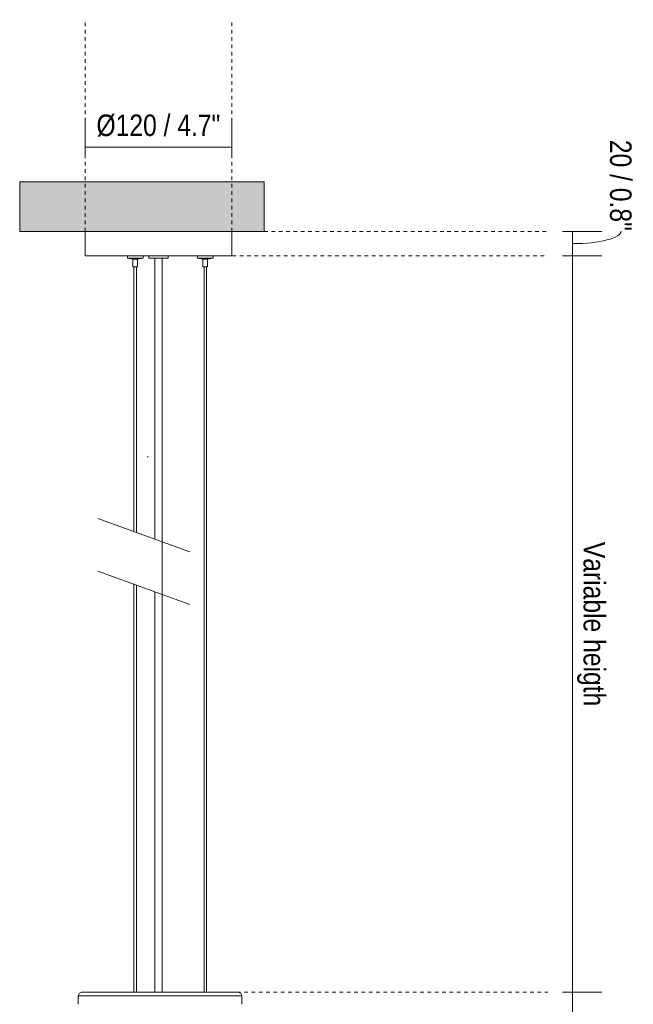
# Model space of a CAD drawing. Header units: millimetres. Extents: x 6453 to 7832, y 730 to 6668.
# Tile 13 of 18: x 6495 to 6997, y 1368 to 2173. Entities that reach past the tile are written whole.
import ezdxf

# ---------------------------------------------------------------- set-up
doc = ezdxf.new("R2010")
doc.units = ezdxf.units.MM
doc.linetypes.add('Dash', pattern=[6, 3, -3])
for name, color, linetype, lineweight in [('Cotas', 7, 'Continuous', 9), ('Cotas-8', 7, 'Continuous', 9), ('Lighthing Fixture Detail Wide Black', 7, 'Continuous', 20), ('Luminarias', 7, 'Continuous', 20), ('Techos', 7, 'Continuous', 9)]:
    doc.layers.add(name, color=color, linetype=linetype, lineweight=lineweight)
doc.layers.add('Lighthing Fixture Dim Grey Dash', color=7, linetype='Dash', lineweight=9, true_color=0xd2d2d2)
doc.styles.add('Arial Narrow', font='ARIALN.TTF', dxfattribs={"height": 17.6})
doc.dimstyles.new('FARO_-_2_2mm_Arial_Narrow_mm_Inch_Right', dxfattribs={"dimscale": 304.8, "dimtxt": 18.012385, "dimasz": 0, "dimexe": 0.07874, "dimexo": 0.0625, "dimgap": 0.013123, "dimtad": 1, "dimdec": 0, "dimzin": 0, "dimdsep": 46, "dimtxsty": 'Arial Narrow', "dimblk1": 'NONE', "dimblk2": 'NONE', "dimsah": 1, "dimcen": 0.09, "dimadec": 0, "dimazin": 0, "dimtfac": 1, "dimtdec": 4, "dimtix": 1, "dimtmove": 0, "dimatfit": 3, "dimfxl": 0.026247, "dimfxlon": 1, "dimtvp": 1, "dimtolj": 1, "dimtzin": 0, "dimarcsym": 2})
doc.dimstyles.new('FARO_-_2_2mm_Arial_Narrow_mm_Inch_Right_1', dxfattribs={"dimscale": 304.8, "dimtxt": 18.012385, "dimasz": 0, "dimexe": 0.07874, "dimexo": 0.0625, "dimgap": 0.013123, "dimtad": 1, "dimdec": 0, "dimzin": 0, "dimdsep": 46, "dimtxsty": 'Arial Narrow', "dimblk1": 'NONE', "dimblk2": 'NONE', "dimsah": 1, "dimcen": 0.09, "dimadec": 0, "dimazin": 0, "dimtfac": 1, "dimtdec": 4, "dimtix": 1, "dimtmove": 1, "dimatfit": 3, "dimfxl": 0.026247, "dimfxlon": 1, "dimtvp": 1, "dimtolj": 1, "dimtzin": 0, "dimarcsym": 2})

# ---------------------------------------------------------------- blocks, each defined once
blk = doc.blocks.new('28300 - ISABELLE_310_dwg-556146-Alzado_PDF')
at = {"color": 9, "lineweight": 9, "true_color": 0xc0c0c0}
for p, q in [((6609.6, 1377.82), (6545.6, 1377.82)), ((6609.6, 1377.82), (6673.6, 1377.82)), ((6647.51, 1377.82), (6648.6, 1377.82)), ((6542.6, 1374.82), (6542.6, 1367.82)), ((6609.6, 1374.82), (6542.6, 1374.82)), ((6676.6, 1374.82), (6609.6, 1374.82)), ((6676.6, 1367.82), (6676.6, 1374.82))]:
    blk.add_line(p, q, dxfattribs=at)
at = {"color": 9, "lineweight": 9, "true_color": 0xc0c0c0, "flags": 128}
for points in [[(6542.6, 1374.82), (6543.49, 1376.96), (6545.6, 1377.82)], [(6609.6, 1377.82), (6598.64, 1377.82), (6588.02, 1377.82), (6578.02, 1377.82), (6568.96, 1377.82), (6561.1, 1377.82), (6554.67, 1377.82), (6549.86, 1377.82), (6546.81, 1377.82), (6545.61, 1377.82), (6545.6, 1377.82)], [(6545.6, 1377.82), (6546.54, 1377.82), (6549.34, 1377.82), (6553.93, 1377.82), (6560.15, 1377.82), (6567.83, 1377.82), (6576.75, 1377.82), (6586.63, 1377.82), (6588.3, 1377.82)], [(6590.46, 1377.82), (6597.19, 1377.82), (6604.6, 1377.82)], [(6673.6, 1377.82), (6672.65, 1377.82), (6669.85, 1377.82), (6665.27, 1377.82), (6659.04, 1377.82), (6651.36, 1377.82), (6642.44, 1377.82), (6632.56, 1377.82), (6622, 1377.82), (6611.07, 1377.82), (6609.6, 1377.82)], [(6614.6, 1377.82), (6620.55, 1377.82), (6631.18, 1377.82), (6641.17, 1377.82), (6645.51, 1377.82)], [(6650.6, 1377.82), (6658.09, 1377.82), (6664.52, 1377.82), (6669.33, 1377.82), (6672.38, 1377.82), (6673.58, 1377.82), (6673.6, 1377.82)], [(6673.6, 1377.82), (6675.74, 1376.93), (6676.6, 1374.82)]]:
    blk.add_lwpolyline(points, dxfattribs=at)
blk = doc.blocks.new('28300 - 28302 ISABELLE 500 White pendant lamp-551909-Alzado_PDF')
at = {"layer": 'Luminarias'}
for p, q in [((6548.27, 2000), (6548.27, 1980)), ((6668.27, 1980), (6668.27, 2000)), ((6548.27, 1980), (6608.27, 1980)), ((6582.76, 1980), (6582.76, 1978.11)), ((6587.18, 1977.2), (6582.76, 1978.11)), ((6582.76, 1978.11), (6585.96, 1978.11)), ((6585.96, 1978.11), (6595.58, 1978.11)), ((6587.18, 1977.2), (6587.18, 1971.13)), ((6587.18, 1977.2), (6587.18, 1971.13)), ((6587.25, 1977.2), (6588.17, 1977.2)), ((6588.17, 1977.2), (6591.15, 1977.2)), ((6595.58, 1978.11), (6591.15, 1977.2)), ((6591.48, 1977.27), (6591.15, 1977.2)), ((6591.15, 1971.13), (6591.15, 1977.2)), ((6591.15, 1971.13), (6591.15, 1977.2)), ((6595.58, 1978.11), (6595.58, 1980)), ((6600.27, 1980), (6600.27, 1978)), ((6600.27, 1978), (6616.27, 1978)), ((6608.27, 1980), (6668.27, 1980)), ((6616.27, 1978), (6616.27, 1980)), ((6640.1, 1980), (6640.1, 1978.11)), ((6644.52, 1977.2), (6640.1, 1978.11)), ((6640.1, 1978.11), (6652.92, 1978.11)), ((6644.52, 1977.2), (6644.52, 1971.13)), ((6644.52, 1977.2), (6648.49, 1977.2)), ((6652.92, 1978.11), (6648.49, 1977.2)), ((6648.49, 1971.13), (6648.49, 1977.2)), ((6652.92, 1978.11), (6652.92, 1980)), ((6587.18, 1971.13), (6588.17, 1971.13)), ((6587.18, 1971.13), (6587.25, 1971.13)), ((6588.17, 1971.13), (6588.17, 1754.55)), ((6588.17, 1971.13), (6591.15, 1971.13)), ((6588.17, 1971.13), (6588.17, 1754.55)), ((6590.17, 1753.82), (6590.17, 1971.13)), ((6590.17, 1753.82), (6590.17, 1971.13)), ((6591.09, 1971.13), (6591.15, 1971.13)), ((6644.52, 1971.13), (6648.49, 1971.13)), ((6645.51, 1971.13), (6645.51, 1377.82)), ((6647.51, 1377.82), (6647.51, 1971.13)), ((6588.17, 1711.44), (6588.17, 1377.82)), ((6588.17, 1711.44), (6588.17, 1377.82)), ((6590.17, 1377.82), (6590.17, 1710.71)), ((6590.17, 1377.82), (6590.17, 1710.71))]:
    blk.add_line(p, q, dxfattribs=at)
at = {"layer": 'Luminarias', "flags": 128}
for points in [[(6605.27, 1748.32), (6605.27, 1764.17), (6605.27, 1793.97), (6605.27, 1829.9), (6605.27, 1843.46), (6605.27, 1853.81), (6605.27, 1855.4), (6605.27, 1857), (6605.27, 1858.59), (6605.27, 1860.19), (6605.27, 1861.78), (6605.27, 1863.37), (6605.27, 1864.96), (6605.27, 1866.55), (6605.27, 1868.13), (6605.27, 1869.71), (6605.27, 1871.28), (6605.27, 1872.85), (6605.27, 1874.42), (6605.27, 1875.97), (6605.27, 1877.52), (6605.27, 1879.07), (6605.27, 1880.61), (6605.27, 1882.15), (6605.27, 1883.67), (6605.27, 1885.2), (6605.27, 1886.72), (6605.27, 1888.23), (6605.27, 1889.74), (6605.27, 1891.24), (6605.27, 1892.74), (6605.27, 1894.23), (6605.27, 1895.72), (6605.27, 1897.21), (6605.27, 1898.69), (6605.27, 1900.17), (6605.27, 1901.64), (6605.27, 1903.11), (6605.27, 1904.58), (6605.27, 1906.04), (6605.27, 1907.51), (6605.27, 1908.97), (6605.27, 1910.42), (6605.27, 1911.88), (6605.27, 1913.34), (6605.27, 1914.79), (6605.27, 1916.24), (6605.27, 1917.69), (6605.27, 1919.14), (6605.27, 1920.59), (6605.27, 1922.04), (6605.27, 1923.49), (6605.27, 1924.94), (6605.27, 1926.39), (6605.27, 1927.85), (6605.27, 1929.3), (6605.27, 1930.75), (6605.27, 1932.21), (6605.27, 1933.67), (6605.27, 1935.13), (6605.27, 1936.59), (6605.27, 1938.06), (6605.27, 1939.52), (6605.27, 1941), (6605.27, 1942.47), (6605.27, 1943.95), (6605.27, 1945.43), (6605.27, 1946.92), (6605.27, 1948.41), (6605.27, 1949.91), (6605.27, 1951.41), (6605.27, 1952.92), (6605.27, 1954.43), (6605.27, 1955.95), (6605.27, 1957.48), (6605.27, 1959.01), (6605.27, 1960.54), (6605.27, 1962.09), (6605.27, 1963.64), (6605.27, 1965.19), (6605.27, 1966.76), (6605.27, 1968.33), (6605.27, 1969.9), (6605.27, 1971.48), (6605.27, 1973.07), (6605.27, 1974.66), (6605.27, 1978)], [(6611.27, 1377.82), (6611.27, 1391.33), (6611.27, 1429), (6611.27, 1497.24), (6611.27, 1533.02), (6611.27, 1571.73), (6611.27, 1615.8), (6611.27, 1666.17), (6611.27, 1696.04), (6611.27, 1723.98), (6611.27, 1764.17), (6611.27, 1793.97), (6611.27, 1829.9), (6611.27, 1843.46), (6611.27, 1853.81), (6611.27, 1855.4), (6611.27, 1857), (6611.27, 1858.59), (6611.27, 1860.19), (6611.27, 1861.78), (6611.27, 1863.37), (6611.27, 1864.96), (6611.27, 1866.55), (6611.27, 1868.13), (6611.27, 1869.71), (6611.27, 1871.28), (6611.27, 1872.85), (6611.27, 1874.42), (6611.27, 1875.97), (6611.27, 1877.52), (6611.27, 1879.07), (6611.27, 1880.61), (6611.27, 1882.15), (6611.27, 1883.67), (6611.27, 1885.2), (6611.27, 1886.72), (6611.27, 1888.23), (6611.27, 1889.74), (6611.27, 1891.24), (6611.27, 1892.74), (6611.27, 1894.23), (6611.27, 1895.72), (6611.27, 1897.21), (6611.27, 1898.69), (6611.27, 1900.17), (6611.27, 1901.64), (6611.27, 1903.11), (6611.27, 1904.58), (6611.27, 1906.04), (6611.27, 1907.51), (6611.27, 1908.97), (6611.27, 1910.42), (6611.27, 1911.88), (6611.27, 1913.34), (6611.27, 1914.79), (6611.27, 1916.24), (6611.27, 1917.69), (6611.27, 1919.14), (6611.27, 1920.59), (6611.27, 1922.04), (6611.27, 1923.49), (6611.27, 1924.94), (6611.27, 1926.39), (6611.27, 1927.85), (6611.27, 1929.3), (6611.27, 1930.75), (6611.27, 1932.21), (6611.27, 1933.67), (6611.27, 1935.13), (6611.27, 1936.59), (6611.27, 1938.06), (6611.27, 1939.52), (6611.27, 1941), (6611.27, 1942.47), (6611.27, 1943.95), (6611.27, 1945.43), (6611.27, 1946.92), (6611.27, 1948.41), (6611.27, 1949.91), (6611.27, 1951.41), (6611.27, 1952.92), (6611.27, 1954.43), (6611.27, 1955.95), (6611.27, 1957.48), (6611.27, 1959.01), (6611.27, 1960.54), (6611.27, 1962.09), (6611.27, 1963.64), (6611.27, 1965.19), (6611.27, 1966.76), (6611.27, 1968.33), (6611.27, 1969.9), (6611.27, 1971.48), (6611.27, 1973.07), (6611.27, 1974.66), (6611.27, 1978)], [(6605.27, 1377.82), (6605.27, 1391.33), (6605.27, 1429), (6605.27, 1497.24), (6605.27, 1533.02), (6605.27, 1571.73), (6605.27, 1615.8), (6605.27, 1666.17), (6605.27, 1696.04), (6605.27, 1705.21)]]:
    blk.add_lwpolyline(points, dxfattribs=at)
blk.add_blockref('28300 - ISABELLE_310_dwg-556146-Alzado_PDF', (0, 0))
blk = doc.blocks.new('DIMBLOCK1-Alzado_PDF')
at = {"layer": 'Cotas-8', "color": 251, "true_color": 0x5b5b5b}
for p, q in [((6947, 1377.82), (6939, 1377.82)), ((6947, 874.74), (6947, 1377.82)), ((6947, 1377.82), (6971, 1377.82)), ((6947, 874.74), (6939, 874.74)), ((6947, 874.74), (6971, 874.74))]:
    blk.add_line(p, q, dxfattribs=at)
at = {"layer": 'Cotas-8', "color": 0, "insert": (6973.74, 1180.32), "char_height": 17.6, "width": 129.6892, "attachment_point": 1, "rotation": 270, "line_spacing_factor": 0.974696, "style": 'Arial Narrow'}
blk.add_mtext('493 / 19.41"', dxfattribs=at)
blk = doc.blocks.new('_None')
blk = doc.blocks.new('DIMBLOCK2-Alzado_PDF')
at = {"layer": 'Cotas-8', "color": 251, "true_color": 0x5b5b5b}
for p, q in [((6947, 1980), (6939, 1980)), ((6947, 1377.82), (6947, 1980)), ((6947, 1980), (6971, 1980)), ((6947, 1377.82), (6939, 1377.82)), ((6947, 1377.82), (6971, 1377.82))]:
    blk.add_line(p, q, dxfattribs=at)
at = {"layer": 'Cotas-8', "color": 0, "insert": (6973.74, 1746.1), "char_height": 17.6, "width": 161.2537, "attachment_point": 1, "rotation": 270, "line_spacing_factor": 0.974696, "style": 'Arial Narrow'}
blk.add_mtext('Variable heigth', dxfattribs=at)
blk = doc.blocks.new('DIMBLOCK3-Alzado_PDF')
at = {"layer": 'Cotas-8', "color": 251, "true_color": 0x5b5b5b}
for p, q in [((6947, 2000), (6939, 2000)), ((6947, 1980), (6947, 2000)), ((6947, 2000), (6971, 2000)), ((6947, 1980), (6939, 1980)), ((6947, 1980), (6971, 1980))]:
    blk.add_line(p, q, dxfattribs=at)
blk.add_ellipse((6947, 2000.28), major_axis=(39.95, 0), ratio=0.257422, start_param=4.712389, end_param=6.283185, dxfattribs=at)
at = {"layer": 'Cotas-8', "color": 0, "insert": (6995.4, 2074.91), "char_height": 17.6, "width": 89.5473, "attachment_point": 1, "rotation": 270, "line_spacing_factor": 0.974696, "style": 'Arial Narrow'}
blk.add_mtext('20 / 0.8"', dxfattribs=at)
blk = doc.blocks.new('DIMBLOCK4-Alzado_PDF')
at = {"layer": 'Cotas-8', "color": 251, "true_color": 0x5b5b5b}
for p, q in [((6548.27, 2068.9), (6548.27, 2092.9)), ((6668.27, 2068.9), (6668.27, 2092.9)), ((6548.27, 2068.9), (6668.27, 2068.9)), ((6548.27, 2068.9), (6548.27, 2060.9)), ((6668.27, 2068.9), (6668.27, 2060.9))]:
    blk.add_line(p, q, dxfattribs=at)
at = {"layer": 'Cotas-8', "color": 0, "insert": (6557.52, 2095.64), "char_height": 17.6, "width": 121.798, "attachment_point": 1, "line_spacing_factor": 0.974696, "style": 'Arial Narrow'}
blk.add_mtext('Ø120 / 4.7"', dxfattribs=at)

msp = doc.modelspace()

# ---------------------------------------------------------------- hatches: boundary and pattern name
at = {"layer": 'Techos', "true_color": 0xe8e8e8}
msp.add_hatch(color=254, dxfattribs=at).paths.add_polyline_path([(6609.06, 2000), (6694.65, 2000), (6694.65, 2040.5), (6494.65, 2040.5), (6494.65, 2000), (6606.13, 2000)])

# ---------------------------------------------------------------- linework, layer by layer
at = {"layer": 'Lighthing Fixture Detail Wide Black'}
for p, q in [((6598.95, 1815.59), (6599.77, 1815.59)), ((6633.83, 1737.93), (6558.65, 1765.29)), ((6633.83, 1694.82), (6558.65, 1722.18))]:
    msp.add_line(p, q, dxfattribs=at)
at = {"layer": 'Lighthing Fixture Dim Grey Dash'}
for p, q in [((6548.27, 2000), (6548.27, 2173.19)), ((6668.27, 2000), (6668.27, 2173.19)), ((6694.65, 2000), (6926.82, 2000)), ((6626.82, 1980), (6926.82, 1980)), ((6654.51, 1377.82), (6926.82, 1377.82))]:
    msp.add_line(p, q, dxfattribs=at)
at = {"layer": 'Techos'}
for p, q in [((6494.65, 2040.5), (6694.65, 2040.5)), ((6494.65, 2040.5), (6494.65, 2000)), ((6694.65, 2040.5), (6694.65, 2000)), ((6694.65, 2000), (6494.65, 2000))]:
    msp.add_line(p, q, dxfattribs=at)

# ---------------------------------------------------------------- block references
at = {"layer": 'Luminarias'}
msp.add_blockref('28300 - 28302 ISABELLE 500 White pendant lamp-551909-Alzado_PDF', (0, 0), dxfattribs=at)

# ---------------------------------------------------------------- dimensions: what is measured, and where the dimension line sits
at = {"layer": 'Cotas', "color": 251, "true_color": 0x5b5b5b}
dim = msp.add_linear_dim(base=(6668.27, 2068.9), p1=(6548.27, 2060.9), p2=(6668.27, 2060.9), text='Ø<>', dimstyle='FARO_-_2_2mm_Arial_Narrow_mm_Inch_Right', override={"dimpost": '<>', "dimfxl": 120}, dxfattribs=at)
dim.commit()
dim.dimension.update_dxf_attribs({"geometry": 'DIMBLOCK4-Alzado_PDF', "text_midpoint": (6608.27, 2084.47)})
dim = msp.add_linear_dim(base=(6947, 2000), p1=(6939, 1980), p2=(6939, 2000), angle=90, dimstyle='FARO_-_2_2mm_Arial_Narrow_mm_Inch_Right_1', override={"dimtad": 4, "dimpost": '<>', "dimfxl": 20}, dxfattribs=at)
dim.commit()
dim.dimension.update_dxf_attribs({"geometry": 'DIMBLOCK3-Alzado_PDF', "text_midpoint": (6983.67, 2030.13), "dimtype": 160, "text_rotation": 90})
for base, p1, p2, text, override, picture, middle in [((6947, 1980), (6939, 1377.82), (6939, 1980), 'Variable heigth', {"dimtad": 4, "dimpost": '<>', "dimfxl": 602.177012}, 'DIMBLOCK2-Alzado_PDF', (6962.39, 1678.91)), ((6947, 1377.82), (6939, 874.74), (6939, 1377.82), '493 / 19.41"', {"dimtad": 4, "dimpost": '<>', "dimfxl": 503.08507}, 'DIMBLOCK1-Alzado_PDF', (6960.1, 1126.28))]:
    dim = msp.add_linear_dim(base=base, p1=p1, p2=p2, angle=90, text=text, dimstyle='FARO_-_2_2mm_Arial_Narrow_mm_Inch_Right', override=override, dxfattribs=at)
    dim.commit()
    dim.dimension.update_dxf_attribs({"geometry": picture, "text_midpoint": middle})

doc.saveas('drawing.dxf')
